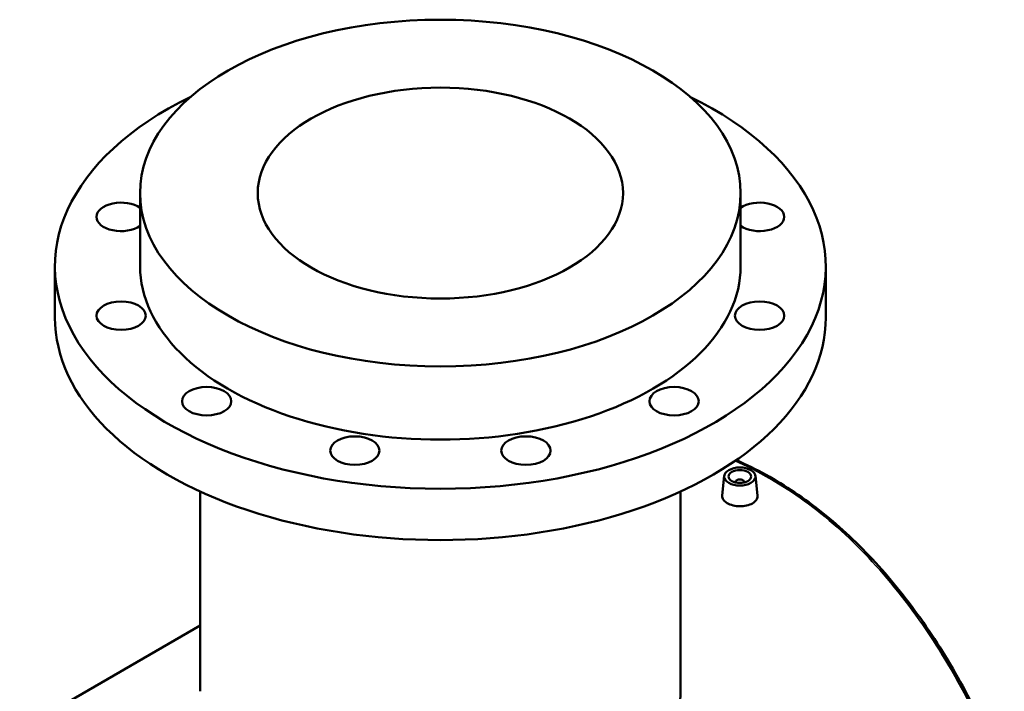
# Model space of a CAD drawing. Header units: millimetres. Extents: x -579 to 1113, y -250 to 914.
# Tile 10 of 10: x 669 to 1109, y 614 to 914. Entities that reach past the tile are written whole.
import ezdxf

# ---------------------------------------------------------------- set-up
doc = ezdxf.new("R2010")
doc.units = ezdxf.units.MM
doc.layers.add('Visible (ANSI)', color=7, linetype='Continuous', lineweight=50)
doc.layers.add('Visible Narrow (ANSI)', color=7, linetype='Continuous', lineweight=35)

msp = doc.modelspace()

# ---------------------------------------------------------------- linework, layer by layer
at = {"layer": 'Visible (ANSI)'}
for p, q in [((722.98, 804.06), (722.98, 836.72)), ((990.98, 804.06), (990.98, 836.72)), ((684.98, 781.19), (684.98, 804.06)), ((1028.98, 781.19), (1028.98, 804.06)), ((983.63, 710.49), (982.7, 701.81)), ((988.62, 707.59), (988.62, 707.79)), ((992.62, 707.59), (992.62, 707.79)), ((997.61, 710.49), (998.54, 701.82)), ((749.78, 614.4), (749.78, 703.54)), ((964.18, 614.4), (964.18, 703.54)), ((605.85, 560.59), (749.78, 643.69))]:
    msp.add_line(p, q, dxfattribs=at)
for centre, major_axis in [((856.98, 836.72), (134, 0)), ((856.98, 836.72), (81.5, 0)), ((714.5, 782.01), (11, 0)), ((999.45, 782.01), (-11, 0)), ((752.68, 743.84), (11, 0)), ((961.27, 743.84), (11, 0)), ((818.8, 721.8), (11, 0)), ((895.15, 721.8), (11, 0)), ((990.62, 710.24), (7, 0)), ((990.62, 710.24), (5, 0))]:
    msp.add_ellipse(centre, major_axis=major_axis, ratio=0.57735, dxfattribs=at)
for centre, major_axis, start_param, end_param in [((856.98, 804.06), (-172, 0), 5.416805, 10.291158), ((714.5, 826.1), (-11, 0), 3.832969, 8.733401), ((999.45, 826.1), (11, 0), 3.832969, 8.733401), ((856.98, 804.06), (-134, 0), 0, 3.141593), ((856.98, 781.19), (-172, 0), 0, 3.141593), ((990.62, 707.79), (-2, 0), 2.963882, 6.460896)]:
    msp.add_ellipse(centre, major_axis=major_axis, ratio=0.57735, start_param=start_param, end_param=end_param, dxfattribs=at)
for points, knots in [([(1108.65, 577.41), (1106.33, 583.12), (1103.89, 588.77), (1098.77, 599.88), (1096.09, 605.34), (1090.49, 616.06), (1087.57, 621.31), (1081.49, 631.56), (1078.33, 636.56), (1071.78, 646.27), (1068.38, 650.98), (1061.37, 660.08), (1057.75, 664.47), (1050.29, 672.89), (1046.46, 676.92), (1038.64, 684.54), (1034.65, 688.14), (1026.55, 694.9), (1022.43, 698.06), (1014.08, 703.93), (1009.85, 706.65), (1001.27, 711.64), (996.93, 713.92), (991.37, 716.51), (990.2, 717.04), (989.02, 717.56)], [2.021975, 2.021975, 2.021975, 2.021975, 3.875329, 3.875329, 5.728684, 5.728684, 7.582038, 7.582038, 9.435392, 9.435392, 11.288746, 11.288746, 13.142101, 13.142101, 14.995455, 14.995455, 16.827195, 16.827195, 18.641237, 18.641237, 20.443386, 20.443386, 22.239908, 22.239908, 22.72036, 22.72036, 22.72036, 22.72036]), ([(996.23, 698.24), (995.53, 697.83), (994.64, 697.48), (992.68, 697.04), (991.62, 696.94), (989.63, 696.97), (988.56, 697.1), (986.61, 697.58), (985.72, 697.94), (984.31, 698.76), (983.7, 699.26), (982.89, 700.37), (982.69, 700.97), (982.69, 701.62), (982.69, 701.72), (982.7, 701.81)], [2.39083, 2.39083, 2.39083, 2.39083, 2.689733, 2.689733, 2.988636, 2.988636, 3.28744, 3.28744, 3.586244, 3.586244, 3.885049, 3.885049, 4.183853, 4.183853, 4.232252, 4.232252, 4.232252, 4.232252]), ([(998.54, 701.82), (998.55, 701.72), (998.55, 701.63), (998.55, 700.94), (998.36, 700.31), (997.55, 699.16), (996.94, 698.64), (996.23, 698.24)], [6.525841, 6.525841, 6.525841, 6.525841, 6.5744562, 6.5744562, 6.8734726, 6.8734726, 7.1724889, 7.1724889, 7.1724889, 7.1724889]), ([(964.18, 614.4), (964.18, 609.27), (963.55, 603.95), (960.88, 593.46), (958.84, 588.3), (953.41, 578.65), (950.02, 574.15), (942.12, 566.24), (937.62, 562.82), (932.78, 560.03)], [57.42173, 57.42173, 57.42173, 57.42173, 59.474431, 59.474431, 61.527132, 61.527132, 63.579833, 63.579833, 65.632534, 65.632534, 65.632534, 65.632534])]:
    msp.add_open_spline(points, degree=3, knots=knots, dxfattribs=at)
at = {"layer": 'Visible Narrow (ANSI)'}
msp.add_open_spline([(988.54, 717.23), (993.77, 714.92), (998.96, 712.29), (1004.05, 709.34), (1014.46, 703.33), (1024.52, 696.03), (1043.64, 679.1), (1052.69, 669.5), (1069.88, 648), (1077.97, 636.03), (1092.71, 610.61), (1099.36, 597.16), (1106.13, 581.25), (1106.96, 579.26), (1107.78, 577.26)], degree=3, knots=[-22.658527, -22.658527, -22.658527, -22.658527, -20.512999, -20.512999, -20.512999, -16.136005, -16.136005, -11.759015, -11.759015, -7.214012, -7.214012, -2.669013, -2.669013, -2.021975, -2.021975, -2.021975, -2.021975], dxfattribs=at)

doc.saveas('drawing.dxf')
